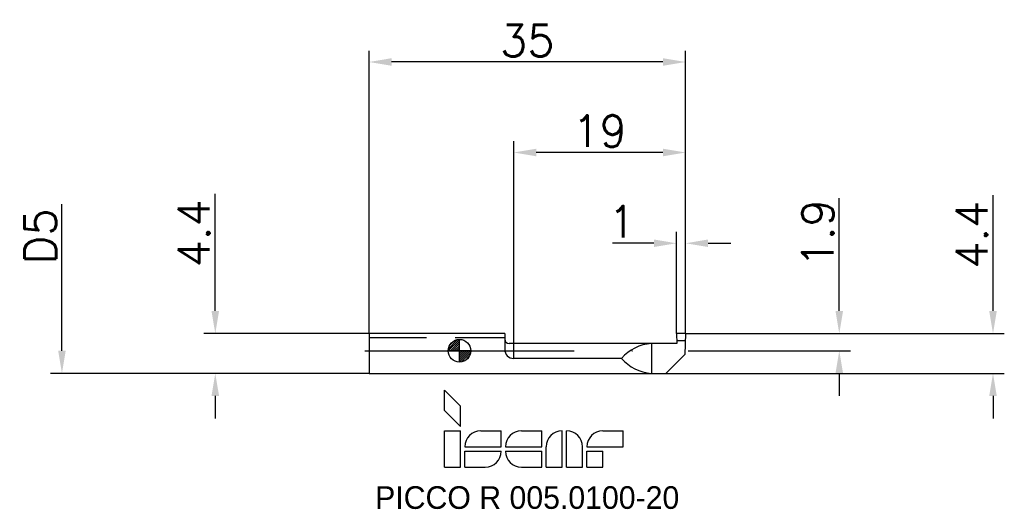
# Model space of a CAD drawing. Header units: millimetres. Extents: x -49 to 60, y -18 to 37.
import ezdxf
from ezdxf.enums import TextEntityAlignment as Align

# ---------------------------------------------------------------- set-up
doc = ezdxf.new("R2010")
doc.units = ezdxf.units.MM
doc.header["$PDMODE"] = 1
doc.linetypes.add('CENTER', pattern=[25.4, 12.7, -6.35, 0, -6.35])
doc.linetypes.add('HIDDEN', pattern=[9.525, 6.35, -3.175])
doc.layers.get('DEFPOINTS').update_dxf_attribs({"linetype": 'CONTINUOUS'})
for name, color, linetype in [('1', 4, 'CONTINUOUS'), ('2', 7, 'CONTINUOUS'), ('4', 2, 'CENTER'), ('SK1', 4, 'CONTINUOUS'), ('SK2', 7, 'CONTINUOUS'), ('SK3', 1, 'HIDDEN'), ('SK4', 2, 'CENTER'), ('SK6', 5, 'CONTINUOUS')]:
    doc.layers.add(name, color=color, linetype=linetype)
doc.styles.add('SIMPLEX', font='simplex')
doc.dimstyles.new('DIAMETER', dxfattribs={"dimtxt": 3.5, "dimasz": 2.5, "dimexe": 1.25, "dimexo": 0, "dimtad": 1, "dimdsep": 46, "dimtxsty": 'SIMPLEX', "dimblk2": 'NONE', "dimsah": 1, "dimcen": 0, "dimse2": 1, "dimazin": 2, "dimtfac": 1, "dimtofl": 0, "dimtmove": 0, "dimatfit": 3, "dimfxl": 1, "dimarcsym": 0})
doc.dimstyles.get("Standard").update_dxf_attribs({"dimtxt": 3.5, "dimasz": 2.5, "dimexe": 1.25, "dimexo": 0, "dimtad": 1, "dimdsep": 46, "dimtxsty": 'SIMPLEX', "dimcen": 0, "dimazin": 2, "dimtfac": 1, "dimtofl": 0, "dimtmove": 0, "dimatfit": 3, "dimfxl": 1, "dimarcsym": 0})

# ---------------------------------------------------------------- blocks, each defined once
blk = doc.blocks.new('CERO_POINT')
at = {"layer": 'SK2'}
h = blk.add_hatch(dxfattribs=at)
h.set_pattern_fill('ANSI31', color=256, scale=0.1, angle=180, style=0)
h.set_pattern_definition([(225, (5.17098, 0), (0.224506, -0.224506), [])])
h.paths.add_polyline_path([(0, -2.5, 0.414214), (2.5, 0), (0, 0)])
h.paths.add_polyline_path([(0, 0), (0, 2.5, 0.414214), (-2.5, 0)])
for p, q in [((0, -2.5), (0, 2.5)), ((2.5, 0), (-2.5, 0)), ((0.09, 0), (-0.09, 0)), ((0, 0.09), (0, -0.09))]:
    blk.add_line(p, q, dxfattribs=at)
blk.add_circle((0, 0), 2.5, dxfattribs=at)
blk = doc.blocks.new('*D2')
at = {"layer": '2', "color": 0, "lineweight": -2}
for p, q in [((24, 1.9), (24, 13.12)), ((25, 1.9), (25, 13.12)), ((21.5, 11.87), (16.92, 11.87)), ((27.5, 11.87), (30, 11.87))]:
    blk.add_line(p, q, dxfattribs=at)
at = {"layer": '2', "color": 0}
for points in [[(21.5, 12.29), (21.5, 11.46), (24, 11.87)], [(27.5, 12.29), (27.5, 11.46), (25, 11.87)]]:
    blk.add_solid(points, dxfattribs=at)
at = {"layer": 'DEFPOINTS', "color": 0}
for p in [(25, 11.87), (24, 1.9), (25, 1.9)]:
    blk.add_point(p, dxfattribs=at)
at = {"layer": '2', "color": 0, "insert": (17.96, 14.25), "char_height": 3.5, "attachment_point": 5, "style": 'SIMPLEX'}
blk.add_mtext('1', dxfattribs=at)
blk = doc.blocks.new('*D3')
at = {"layer": '2', "color": 0, "lineweight": -2}
for p, q in [((6, -0.85), (6, 23.15)), ((25, 1.9), (25, 23.15)), ((22.5, 21.9), (8.5, 21.9))]:
    blk.add_line(p, q, dxfattribs=at)
at = {"layer": '2', "color": 0}
for points in [[(8.5, 22.32), (8.5, 21.48), (6, 21.9)], [(22.5, 22.32), (22.5, 21.48), (25, 21.9)]]:
    blk.add_solid(points, dxfattribs=at)
at = {"layer": 'DEFPOINTS', "color": 0}
for p in [(6, 21.9), (25, 1.9), (6, -0.85)]:
    blk.add_point(p, dxfattribs=at)
at = {"layer": '2', "color": 0, "insert": (15.5, 24.27), "char_height": 3.5, "attachment_point": 5, "style": 'SIMPLEX'}
blk.add_mtext('19', dxfattribs=at)
blk = doc.blocks.new('*D4')
at = {"layer": 'DEFPOINTS', "color": 0}
for p in [(-10, 31.9), (-10, 1.9), (25, 1.9)]:
    blk.add_point(p, dxfattribs=at)
at = {"layer": 'SK2', "color": 0, "lineweight": -2}
for p, q in [((-10, 1.9), (-10, 33.15)), ((25, 1.9), (25, 33.15)), ((22.5, 31.9), (-7.5, 31.9))]:
    blk.add_line(p, q, dxfattribs=at)
at = {"layer": 'SK2', "color": 0}
for points in [[(-7.5, 32.32), (-7.5, 31.48), (-10, 31.9)], [(22.5, 32.32), (22.5, 31.48), (25, 31.9)]]:
    blk.add_solid(points, dxfattribs=at)
at = {"layer": 'SK2', "color": 0, "insert": (7.5, 34.27), "char_height": 3.5, "attachment_point": 5, "style": 'SIMPLEX'}
blk.add_mtext('35', dxfattribs=at)
blk = doc.blocks.new('*D5')
at = {"layer": 'DEFPOINTS', "color": 0}
for p in [(-10, 1.9), (-27, -2.5), (-10, -2.5)]:
    blk.add_point(p, dxfattribs=at)
at = {"layer": 'SK2', "color": 0, "lineweight": -2}
for p, q in [((-27, 4.4), (-27, 17.34)), ((-10, 1.9), (-28.25, 1.9)), ((-10, -2.5), (-28.25, -2.5)), ((-27, -5), (-27, -7.5))]:
    blk.add_line(p, q, dxfattribs=at)
at = {"layer": 'SK2', "color": 0}
for points in [[(-27.42, 4.4), (-26.58, 4.4), (-27, 1.9)], [(-27.42, -5), (-26.58, -5), (-27, -2.5)]]:
    blk.add_solid(points, dxfattribs=at)
at = {"layer": 'SK2', "color": 0, "insert": (-29.38, 12.97), "char_height": 3.5, "attachment_point": 5, "rotation": 90, "style": 'SIMPLEX'}
blk.add_mtext('4.4', dxfattribs=at)
blk = doc.blocks.new('*D6')
at = {"layer": 'DEFPOINTS', "color": 0}
for p in [(-43.96, 2.5), (-10, 2.5), (-10, -2.5)]:
    blk.add_point(p, dxfattribs=at)
at = {"layer": 'SK2', "color": 0, "lineweight": -2}
for p, q in [((-43.96, 2.5), (-43.96, 16.18)), ((-43.96, 0), (-43.96, 2.5)), ((-10, -2.5), (-45.21, -2.5))]:
    blk.add_line(p, q, dxfattribs=at)
at = {"layer": 'SK2', "color": 0}
blk.add_solid([(-44.37, 0), (-43.54, 0), (-43.96, -2.5)], dxfattribs=at)
at = {"layer": 'SK2', "color": 0, "insert": (-46.33, 12.64), "char_height": 3.5, "attachment_point": 5, "rotation": 90, "style": 'SIMPLEX'}
blk.add_mtext('D5', dxfattribs=at)
blk = doc.blocks.new('_None')
blk = doc.blocks.new('*D7')
at = {"layer": '2', "color": 0, "lineweight": -2}
for p, q in [((42, 4.4), (42, 16.85)), ((25, 1.9), (43.25, 1.9)), ((25.28, 0), (43.25, 0)), ((42, -2.5), (42, -5))]:
    blk.add_line(p, q, dxfattribs=at)
at = {"layer": '2', "color": 0}
for points in [[(41.58, 4.4), (42.42, 4.4), (42, 1.9)], [(41.58, -2.5), (42.42, -2.5), (42, 0)]]:
    blk.add_solid(points, dxfattribs=at)
at = {"layer": 'DEFPOINTS', "color": 0}
for p in [(25, 1.9), (25.28, 0), (42, 0)]:
    blk.add_point(p, dxfattribs=at)
at = {"layer": '2', "color": 0, "insert": (39.63, 12.97), "char_height": 3.5, "attachment_point": 5, "rotation": 90, "style": 'SIMPLEX'}
blk.add_mtext('1.9', dxfattribs=at)
blk = doc.blocks.new('*D8')
at = {"layer": '2', "color": 0, "lineweight": -2}
for p, q in [((59, 4.4), (59, 17.18)), ((25, 1.9), (60.25, 1.9)), ((22.83, -2.5), (60.25, -2.5)), ((59, -5), (59, -7.5))]:
    blk.add_line(p, q, dxfattribs=at)
at = {"layer": '2', "color": 0}
for points in [[(58.58, 4.4), (59.42, 4.4), (59, 1.9)], [(58.58, -5), (59.42, -5), (59, -2.5)]]:
    blk.add_solid(points, dxfattribs=at)
at = {"layer": 'DEFPOINTS', "color": 0}
for p in [(25, 1.9), (22.83, -2.5), (59, -2.5)]:
    blk.add_point(p, dxfattribs=at)
at = {"layer": '2', "color": 0, "insert": (56.63, 12.81), "char_height": 3.5, "attachment_point": 5, "rotation": 90, "style": 'SIMPLEX'}
blk.add_mtext('4.4', dxfattribs=at)
blk = doc.blocks.new('ISCAR_LOGO')
at = {"layer": 'SK6'}
for p, q in [((0, 8.5), (1.75, 6.75)), ((0, 6.25), (0, 8.5)), ((1.75, 4.5), (1.75, 6.75)), ((0, 6.25), (1.75, 4.5)), ((0, 4), (1.75, 4)), ((0, 0), (0, 4)), ((1.75, 0), (1.75, 4)), ((4, 4), (6.25, 4)), ((6.25, 2.25), (6.25, 4)), ((8.5, 4), (10.75, 4)), ((10.75, 2.25), (10.75, 4)), ((13, 0), (13, 4)), ((13.5, 0), (13.5, 4)), ((17.5, 4), (19.75, 4)), ((19.75, 2.25), (19.75, 4)), ((2.25, 2.25), (6.25, 2.25)), ((6.75, 2.25), (10.75, 2.25)), ((11.25, 0), (11.25, 2.25)), ((15.25, 0), (15.25, 2.25)), ((15.75, 2.25), (19.75, 2.25)), ((2.25, 1.75), (6.25, 1.75)), ((2.25, 0), (2.25, 1.75)), ((6.75, 1.75), (10.75, 1.75)), ((10.75, 0), (10.75, 1.75)), ((15.75, 1.75), (17.5, 1.75)), ((15.75, 0), (15.75, 1.75)), ((17.5, 0), (17.5, 1.75)), ((0, 0), (1.75, 0)), ((2.25, 0), (4.5, 0)), ((8.5, 0), (10.75, 0)), ((11.25, 0), (13, 0)), ((13.5, 0), (15.25, 0)), ((15.75, 0), (17.5, 0))]:
    blk.add_line(p, q, dxfattribs=at)
for centre, start, end in [((4, 2.25), 90, 180), ((8.5, 2.25), 90, 180), ((13, 2.25), 90, 180), ((13.5, 2.25), 0, 90), ((17.5, 2.25), 90, 180), ((4.5, 1.75), 270, 0), ((8.5, 1.75), 180, 270)]:
    blk.add_arc(centre, 1.75, start, end, dxfattribs=at)
for tag, p in [('MM', (9.14, -4.61)), ('F7', (9.14, -8.49))]:
    blk.add_attdef(tag, text='', height=2.5, dxfattribs=at).set_placement(p, align=Align.CENTER)

msp = doc.modelspace()

# ---------------------------------------------------------------- linework, layer by layer
at = {"layer": '1'}
for p, q in [((5, 1.9), (0, 1.9)), ((5, 1.9), (5, 0.15)), ((25, 1.9), (24, 1.9)), ((24, 1.9), (24.042, 0.8)), ((24.029, 1.137), (24.978, 1.137)), ((25, 1.9), (24.933, -0.4)), ((24.042, 0.8), (5.5, 0.8)), ((21.226, 0.8), (21.226, -2.5)), ((17.917, -0.85), (6, -0.85)), ((24.933, -0.4), (22.833, -2.5)), ((0, -2.5), (22.833, -2.5))]:
    msp.add_line(p, q, dxfattribs=at)
for centre, radius, start, end in [((5.5, 1.3), 0.5, 180, 270), ((6, 0.15), 1, 180, 270), ((21.613, -4.118), 4.934, 94.49799, 138.51113), ((21.613, 2.418), 4.934, 221.48887, 265.50201)]:
    msp.add_arc(centre, radius, start, end, dxfattribs=at)
at = {"layer": '4'}
msp.add_line((0, 0), (25.279, 0), dxfattribs=at)
at = {"layer": 'SK1'}
for p, q in [((-10, 1.9), (-10, -2.5)), ((0, 1.9), (-10, 1.9)), ((-10, -2.5), (0, -2.5))]:
    msp.add_line(p, q, dxfattribs=at)
at = {"layer": 'SK3'}
msp.add_line((-10, 1.445), (5, 1.445), dxfattribs=at)
at = {"layer": 'SK4'}
msp.add_line((-10.452, 0), (0, 0), dxfattribs=at)

# ---------------------------------------------------------------- block references
at = {"layer": 'SK2', "xscale": 0.5, "yscale": 0.5, "zscale": 0.5}
msp.add_blockref('CERO_POINT', (0, 0), dxfattribs=at)
at = {"layer": 'SK6'}
msp.add_blockref('ISCAR_LOGO', (-1.648, -12.862), dxfattribs=at).add_auto_attribs({'MM': 'PICCO R 005.0100-20'})

# ---------------------------------------------------------------- dimensions: what is measured, and where the dimension line sits
at = {"layer": '2'}
dim = msp.add_linear_dim(base=(6, 21.9), p1=(25, 1.9), p2=(6, -0.85), dimstyle='STANDARD', dxfattribs=at)
dim.commit()
dim.dimension.update_dxf_attribs({"geometry": '*D3', "text_midpoint": (15.5, 24.275)})
dim = msp.add_linear_dim(base=(25, 11.875), p1=(24, 1.9), p2=(25, 1.9), dimstyle='STANDARD', dxfattribs=at)
dim.commit()
dim.dimension.update_dxf_attribs({"geometry": '*D2', "text_midpoint": (17.958, 11.875), "dimtype": 160})
for base, p2, picture, middle in [((59, -2.5), (22.833, -2.5), '*D8', (59, 12.805)), ((42, 0), (25.279, 0), '*D7', (42, 12.97))]:
    dim = msp.add_linear_dim(base=base, p1=(25, 1.9), p2=p2, angle=90, dimstyle='STANDARD', dxfattribs=at)
    dim.commit()
    dim.dimension.update_dxf_attribs({"geometry": picture, "text_midpoint": middle, "dimtype": 160})
at = {"layer": 'SK2'}
dim = msp.add_linear_dim(base=(-10, 31.9), p1=(25, 1.9), p2=(-10, 1.9), dimstyle='STANDARD', dxfattribs=at)
dim.commit()
dim.dimension.update_dxf_attribs({"geometry": '*D4', "text_midpoint": (7.5, 34.275)})
dim = msp.add_linear_dim(base=(-27, -2.5), p1=(-10, 1.9), p2=(-10, -2.5), angle=90, dimstyle='STANDARD', dxfattribs=at)
dim.commit()
dim.dimension.update_dxf_attribs({"geometry": '*D5', "text_midpoint": (-27, 12.968), "dimtype": 160})
dim = msp.add_linear_dim(base=(-43.957, 2.5), p1=(-10, -2.5), p2=(-10, 2.5), angle=90, text='D<>', dimstyle='DIAMETER', dxfattribs=at)
dim.commit()
dim.dimension.update_dxf_attribs({"geometry": '*D6', "text_midpoint": (-43.957, 12.638), "dimtype": 160})

doc.saveas('drawing.dxf')
